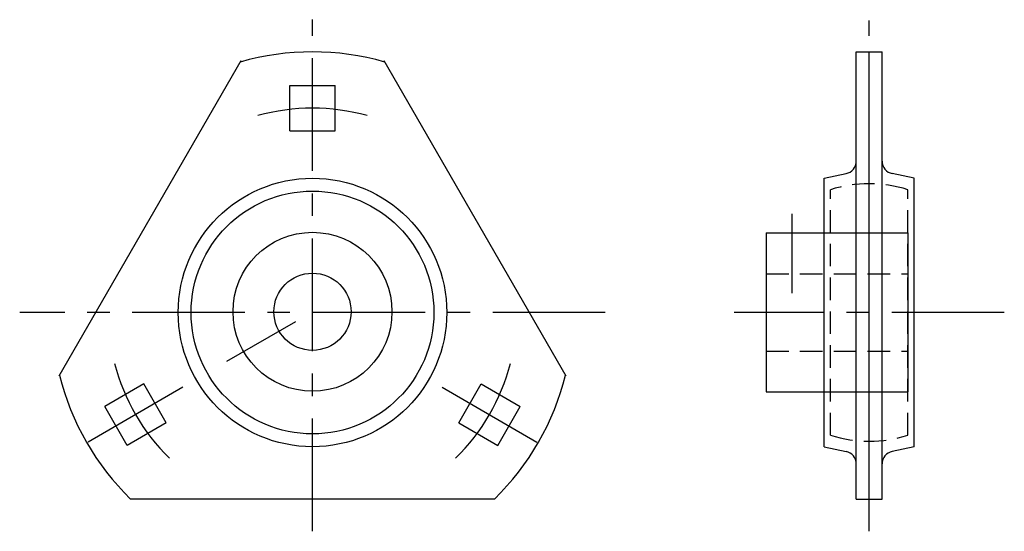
# Model space of a CAD drawing. Extents: x -45 to 108, y -34 to 45.
import ezdxf

# ---------------------------------------------------------------- set-up
doc = ezdxf.new("R2010")
doc.units = 0
doc.header["$LTSCALE"] = 14
doc.linetypes.add('CENTER', pattern=[2, 1.25, -0.25, 0.25, -0.25])
doc.linetypes.add('HIDDEN', pattern=[0.375, 0.25, -0.125])
doc.layers.get('0').update_dxf_attribs({"linetype": 'CONTINUOUS'})
doc.layers.add('CENTER', color=1, linetype='CENTER')
doc.layers.add('HIDDEN', color=3, linetype='HIDDEN')

msp = doc.modelspace()

# ---------------------------------------------------------------- linework, layer by layer
for p, q in [((84.5, 40.39), (88.5, 40.39)), ((84.5, -29.11), (84.5, 40.39)), ((86.5, -29.11), (86.5, 40.39)), ((88.5, -29.11), (88.5, 40.39)), ((-39.35, -9.93), (-11.08, 39.04)), ((11.08, 39.04), (39.35, -9.93)), ((-3.5, 28.14), (-3.5, 35.14)), ((-3.5, 35.14), (3.5, 35.14)), ((3.5, 28.14), (3.5, 35.14)), ((-3.5, 28.14), (3.5, 28.14)), ((79.5, 20.74), (82.91, 21.46)), ((93.5, 20.74), (90.09, 21.46)), ((79.5, -20.97), (79.5, 20.74)), ((93.5, -20.97), (93.5, 20.74)), ((70.5, 12.24), (92.5, 12.24)), ((70.5, 12.24), (70.5, -12.46)), ((92.5, 12.24), (92.5, -12.46)), ((-26.22, -11.21), (-32.28, -14.71)), ((-22.72, -17.27), (-26.22, -11.21)), ((22.72, -17.27), (26.22, -11.21)), ((26.22, -11.21), (32.28, -14.71)), ((70.5, -12.46), (92.5, -12.46)), ((-28.78, -20.77), (-32.28, -14.71)), ((28.78, -20.77), (32.28, -14.71)), ((-22.72, -17.27), (-28.78, -20.77)), ((22.72, -17.27), (28.78, -20.77)), ((79.5, -20.97), (82.91, -21.69)), ((93.5, -20.97), (90.09, -21.69)), ((28.27, -29.11), (-28.27, -29.11)), ((84.5, -29.11), (88.5, -29.11))]:
    msp.add_line(p, q)
for centre, radius in [((0, -0.11), 20.86), ((0, -0.11), 18.86), ((0, 0), 12.35), ((0, 0), 6)]:
    msp.add_circle(centre, radius)
for centre, radius, start, end in [((0, -0.11), 40.5, 73.9217, 106.0783), ((82.5, 23.42), 2, 281.8965, 0), ((90.5, 23.42), 2, 180, 258.1035), ((0, -0.11), 40.5, 193.9217, 225.7293), ((0, -0.11), 40.5, 314.2707, 346.0783), ((82.5, -23.65), 2, 0, 78.1035), ((90.5, -23.65), 2, 101.8965, 180)]:
    msp.add_arc(centre, radius, start, end)
at = {"layer": 'CENTER'}
for p, q in [((0, -34.11), (0, 45.39)), ((86.5, -34.11), (86.5, 45.27)), ((74.5, 15.24), (74.5, 2.89)), ((45.5, -0.11), (-45.5, -0.11)), ((-13.29, -7.67), (-2.6, -1.5)), ((107.5, -0.11), (65.5, -0.11)), ((-20.14, -11.74), (-34.86, -20.24)), ((20.14, -11.74), (34.86, -20.24))]:
    msp.add_line(p, q, dxfattribs=at)
for start, end in [(74.4716, 105.5284), (194.4716, 225.5284), (314.4716, 345.5284)]:
    msp.add_arc((0, -0.11), 31.75, start, end, dxfattribs=at)
at = {"layer": 'HIDDEN'}
for p, q in [((80.5, -19.19), (80.5, 18.96)), ((92.5, -19.19), (92.5, 18.96)), ((70.5, 5.89), (92.5, 5.89)), ((70.5, -6.11), (92.5, -6.11))]:
    msp.add_line(p, q, dxfattribs=at)
for start, end in [(72.5424, 107.4576), (252.5424, 287.4576)]:
    msp.add_arc((86.5, -0.11), 20, start, end, dxfattribs=at)

doc.saveas('drawing.dxf')
